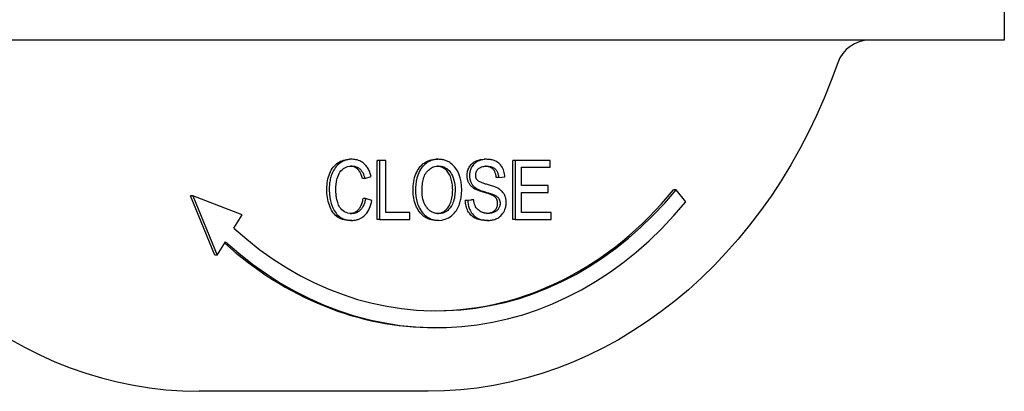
# Model space of a CAD drawing. Header units: millimetres. Extents: x 232 to 500, y 63 to 444.
# Tile 4 of 11: x 312 to 370, y 380 to 402. Entities that reach past the tile are written whole.
import ezdxf

# ---------------------------------------------------------------- set-up
doc = ezdxf.new("R2010")
doc.units = ezdxf.units.MM
doc.layers.add('Detail', color=2, linetype='Continuous')

msp = doc.modelspace()

# ---------------------------------------------------------------- linework, layer by layer
at = {"layer": 'Detail'}
for p, q in [((370.25, 407.408), (370.25, 401.272)), ((313.733, 401.272), (306.576, 401.272)), ((359.805, 401.272), (316.117, 401.272)), ((363.377, 401.272), (361.779, 401.272)), ((367.491, 401.272), (363.377, 401.272)), ((370.25, 401.272), (367.491, 401.272)), ((331.554, 394.203), (331.41, 394.203)), ((333.042, 390.642), (333.042, 394.142)), ((333.186, 394.142), (333.042, 394.142)), ((333.566, 394.142), (333.186, 394.142)), ((333.186, 394.142), (333.186, 390.642)), ((333.566, 391.056), (333.566, 394.142)), ((336.687, 394.203), (336.543, 394.203)), ((339.534, 394.203), (339.391, 394.203)), ((341.082, 390.642), (341.082, 394.142)), ((341.225, 394.142), (341.082, 394.142)), ((341.225, 394.142), (341.225, 390.642)), ((343.301, 394.142), (341.225, 394.142)), ((343.301, 393.729), (343.301, 394.142)), ((332.312, 393.075), (332.685, 393.184)), ((340.251, 393.123), (340.614, 393.158)), ((341.606, 393.729), (343.301, 393.729)), ((341.606, 392.659), (341.606, 393.729)), ((332.312, 393.075), (332.168, 393.075)), ((340.251, 393.123), (340.107, 393.123)), ((343.194, 392.659), (341.606, 392.659)), ((343.194, 392.245), (343.194, 392.659)), ((323.416, 388.52), (321.96, 392.042)), ((322.103, 392.042), (321.96, 392.042)), ((325.034, 390.92), (322.103, 392.042)), ((322.103, 392.042), (323.559, 388.52)), ((338.929, 392.477), (338.785, 392.477)), ((339.997, 392.085), (339.854, 392.085)), ((341.606, 391.056), (341.606, 392.245)), ((341.606, 392.245), (343.194, 392.245)), ((350.775, 392.396), (350.631, 392.396)), ((351.354, 391.688), (350.775, 392.396)), ((332.353, 391.872), (332.21, 391.872)), ((332.734, 391.754), (332.353, 391.872)), ((338.272, 391.768), (338.63, 391.805)), ((338.415, 391.768), (338.272, 391.768)), ((338.774, 391.805), (338.415, 391.768)), ((338.774, 391.805), (338.63, 391.805)), ((324.542, 390.12), (325.034, 390.92)), ((334.978, 391.056), (333.566, 391.056)), ((334.978, 390.642), (334.978, 391.056)), ((343.367, 391.056), (341.606, 391.056)), ((343.367, 390.642), (343.367, 391.056)), ((331.547, 390.583), (331.404, 390.583)), ((333.186, 390.642), (333.042, 390.642)), ((333.186, 390.642), (334.978, 390.642)), ((336.687, 390.583), (336.543, 390.583)), ((339.639, 390.583), (339.496, 390.583)), ((341.225, 390.642), (341.082, 390.642)), ((341.225, 390.642), (343.367, 390.642)), ((323.559, 388.52), (324.051, 389.32)), ((323.559, 388.52), (323.416, 388.52)), ((336.584, 384.22), (336.44, 384.22)), ((336.069, 380.447), (322.475, 380.447))]:
    msp.add_line(p, q, dxfattribs=at)
at = {"layer": 'Detail', "flags": 128}
for points in [[(315.21, 401.267), (315.141, 401.266), (315.076, 401.266), (315.012, 401.265), (314.95, 401.265), (314.889, 401.265), (314.829, 401.265), (314.769, 401.265), (314.708, 401.265), (314.646, 401.265), (314.583, 401.265), (314.518, 401.265), (314.451, 401.266), (314.385, 401.266), (314.321, 401.267), (314.259, 401.267), (314.197, 401.268), (314.137, 401.269), (314.077, 401.269), (314.019, 401.27), (313.961, 401.27), (313.904, 401.271), (313.847, 401.271), (313.79, 401.271), (313.733, 401.272)], [(316.117, 401.274), (316.079, 401.274), (316.041, 401.274), (316.003, 401.273), (315.965, 401.273), (315.927, 401.273), (315.889, 401.273), (315.851, 401.273), (315.814, 401.273), (315.776, 401.273), (315.738, 401.273), (315.7, 401.273), (315.662, 401.272), (315.624, 401.272), (315.587, 401.272), (315.549, 401.272), (315.511, 401.271), (315.473, 401.271), (315.436, 401.271), (315.398, 401.271), (315.36, 401.27), (315.322, 401.27), (315.285, 401.27), (315.247, 401.269), (315.209, 401.269)], [(360.56, 401.269), (360.529, 401.269), (360.498, 401.27), (360.466, 401.27), (360.435, 401.27), (360.404, 401.271), (360.372, 401.271), (360.341, 401.271), (360.31, 401.271), (360.278, 401.272), (360.247, 401.272), (360.215, 401.272), (360.184, 401.272), (360.152, 401.273), (360.121, 401.273), (360.089, 401.273), (360.058, 401.273), (360.026, 401.273), (359.995, 401.273), (359.963, 401.273), (359.931, 401.273), (359.9, 401.274), (359.868, 401.274), (359.836, 401.274), (359.805, 401.274)], [(361.779, 401.272), (361.734, 401.271), (361.69, 401.271), (361.644, 401.271), (361.599, 401.271), (361.553, 401.27), (361.507, 401.269), (361.459, 401.269), (361.411, 401.268), (361.363, 401.268), (361.313, 401.267), (361.262, 401.266), (361.21, 401.266), (361.157, 401.265), (361.102, 401.265), (361.047, 401.265), (360.993, 401.265), (360.939, 401.265), (360.887, 401.265), (360.834, 401.265), (360.782, 401.265), (360.728, 401.265), (360.674, 401.266), (360.618, 401.266), (360.561, 401.267)], [(360.372, 399.931), (359.984, 398.873), (359.563, 397.832), (359.112, 396.81), (358.63, 395.808), (358.119, 394.827), (357.578, 393.869), (357.008, 392.935), (356.41, 392.027), (355.785, 391.145), (355.133, 390.291), (354.456, 389.465), (353.754, 388.669), (353.028, 387.905), (352.278, 387.173), (351.507, 386.473), (350.714, 385.808), (349.901, 385.178), (349.069, 384.584), (348.219, 384.027), (347.351, 383.508), (346.468, 383.027), (345.571, 382.585), (344.66, 382.183), (343.736, 381.822), (342.802, 381.502), (341.858, 381.223), (340.906, 380.987), (339.947, 380.793), (338.982, 380.642), (338.013, 380.533), (337.042, 380.468), (336.069, 380.447)], [(330.055, 392.419), (330.058, 392.553), (330.066, 392.683), (330.079, 392.809), (330.098, 392.931), (330.122, 393.048), (330.152, 393.161), (330.187, 393.27), (330.227, 393.374), (330.272, 393.473), (330.322, 393.565), (330.376, 393.652), (330.434, 393.733), (330.498, 393.807), (330.565, 393.875), (330.637, 393.937), (330.714, 393.993), (330.794, 394.042), (330.876, 394.085), (330.96, 394.121), (331.046, 394.151), (331.134, 394.174), (331.224, 394.19), (331.316, 394.2), (331.41, 394.203)], [(331.554, 394.203), (331.362, 394.189), (331.174, 394.146), (330.993, 394.072), (330.83, 393.974), (330.706, 393.872), (330.616, 393.779), (330.555, 393.702), (330.502, 393.626), (330.455, 393.548), (330.414, 393.47), (330.378, 393.392), (330.347, 393.317), (330.321, 393.243), (330.298, 393.172), (330.278, 393.099), (330.261, 393.025), (330.245, 392.951), (330.232, 392.876), (330.222, 392.801), (330.213, 392.725), (330.207, 392.649), (330.202, 392.572), (330.2, 392.496), (330.199, 392.419)], [(330.59, 392.421), (330.59, 392.463), (330.591, 392.504), (330.593, 392.545), (330.595, 392.586), (330.598, 392.627), (330.601, 392.667), (330.606, 392.708), (330.61, 392.749), (330.616, 392.789), (330.622, 392.832), (330.633, 392.895), (330.65, 392.978), (330.673, 393.071), (330.703, 393.169), (330.739, 393.264), (330.783, 393.353), (330.835, 393.436), (330.893, 393.513), (330.964, 393.588), (331.054, 393.661), (331.165, 393.726), (331.288, 393.772), (331.415, 393.798), (331.545, 393.806)], [(332.168, 393.075), (332.152, 393.133), (332.135, 393.189), (332.116, 393.243), (332.097, 393.294), (332.076, 393.342), (332.054, 393.388), (332.032, 393.431), (332.008, 393.472), (331.983, 393.51), (331.957, 393.545), (331.93, 393.579), (331.901, 393.609), (331.872, 393.637), (331.842, 393.663), (331.81, 393.687), (331.777, 393.708), (331.743, 393.728), (331.708, 393.745), (331.671, 393.76), (331.633, 393.773), (331.594, 393.784), (331.554, 393.792), (331.513, 393.799), (331.47, 393.803)], [(331.545, 393.806), (331.596, 393.804), (331.647, 393.8), (331.698, 393.792), (331.749, 393.781), (331.799, 393.766), (331.847, 393.746), (331.895, 393.723), (331.941, 393.695), (331.984, 393.664), (332.023, 393.631), (332.058, 393.596), (332.089, 393.56), (332.117, 393.524), (332.141, 393.487), (332.164, 393.45), (332.185, 393.412), (332.205, 393.373), (332.224, 393.332), (332.241, 393.291), (332.258, 393.248), (332.273, 393.206), (332.287, 393.162), (332.3, 393.119), (332.312, 393.075)], [(332.685, 393.184), (332.669, 393.248), (332.651, 393.31), (332.631, 393.372), (332.609, 393.432), (332.585, 393.491), (332.558, 393.549), (332.53, 393.605), (332.499, 393.66), (332.466, 393.712), (332.432, 393.762), (332.394, 393.81), (332.354, 393.857), (332.31, 393.904), (332.26, 393.951), (332.205, 393.995), (332.145, 394.038), (332.079, 394.078), (332.007, 394.113), (331.934, 394.142), (331.86, 394.165), (331.784, 394.182), (331.708, 394.194), (331.631, 394.201), (331.554, 394.203)], [(335.171, 392.347), (335.174, 392.489), (335.182, 392.627), (335.195, 392.759), (335.214, 392.886), (335.238, 393.008), (335.267, 393.124), (335.301, 393.235), (335.341, 393.341), (335.387, 393.441), (335.437, 393.537), (335.493, 393.627), (335.554, 393.711), (335.62, 393.79), (335.688, 393.862), (335.76, 393.927), (335.835, 393.985), (335.913, 394.036), (335.993, 394.08), (336.077, 394.118), (336.164, 394.149), (336.254, 394.173), (336.348, 394.19), (336.444, 394.2), (336.543, 394.203)], [(336.687, 394.203), (336.613, 394.202), (336.539, 394.196), (336.466, 394.186), (336.393, 394.172), (336.321, 394.153), (336.25, 394.129), (336.181, 394.101), (336.112, 394.068), (336.046, 394.03), (335.982, 393.987), (335.92, 393.941), (335.861, 393.889), (335.805, 393.834), (335.75, 393.775), (335.698, 393.711), (335.64, 393.632), (335.577, 393.531), (335.513, 393.406), (335.452, 393.256), (335.399, 393.083), (335.36, 392.903), (335.334, 392.719), (335.319, 392.533), (335.314, 392.347)], [(335.705, 392.341), (335.706, 392.431), (335.71, 392.522), (335.715, 392.612), (335.723, 392.702), (335.734, 392.791), (335.748, 392.879), (335.766, 392.966), (335.787, 393.052), (335.814, 393.136), (335.844, 393.217), (335.88, 393.295), (335.922, 393.367), (335.969, 393.435), (336.021, 393.497), (336.078, 393.555), (336.138, 393.608), (336.201, 393.655), (336.266, 393.696), (336.334, 393.731), (336.403, 393.758), (336.473, 393.78), (336.544, 393.794), (336.616, 393.803), (336.689, 393.806)], [(337.522, 392.392), (337.521, 392.493), (337.515, 392.59), (337.507, 392.685), (337.495, 392.776), (337.48, 392.864), (337.461, 392.95), (337.439, 393.032), (337.414, 393.111), (337.385, 393.186), (337.353, 393.258), (337.318, 393.325), (337.28, 393.389), (337.239, 393.448), (337.194, 393.503), (337.147, 393.554), (337.096, 393.601), (337.042, 393.643), (336.986, 393.681), (336.928, 393.714), (336.869, 393.742), (336.808, 393.765), (336.746, 393.782), (336.682, 393.795), (336.616, 393.803)], [(338.057, 392.387), (338.047, 392.632), (338.017, 392.875), (337.963, 393.112), (337.886, 393.335), (337.799, 393.516), (337.714, 393.654), (337.636, 393.755), (337.561, 393.837), (337.487, 393.906), (337.415, 393.963), (337.348, 394.01), (337.287, 394.047), (337.235, 394.075), (337.187, 394.098), (337.138, 394.119), (337.09, 394.137), (337.04, 394.153), (336.991, 394.167), (336.941, 394.178), (336.891, 394.187), (336.84, 394.194), (336.789, 394.199), (336.738, 394.202), (336.687, 394.203)], [(336.689, 393.806), (336.734, 393.805), (336.779, 393.801), (336.823, 393.796), (336.868, 393.787), (336.912, 393.777), (336.956, 393.763), (336.998, 393.748), (337.041, 393.729), (337.082, 393.708), (337.124, 393.684), (337.169, 393.655), (337.216, 393.62), (337.264, 393.579), (337.312, 393.531), (337.36, 393.476), (337.408, 393.411), (337.459, 393.33), (337.509, 393.231), (337.557, 393.111), (337.599, 392.974), (337.629, 392.831), (337.65, 392.686), (337.662, 392.539), (337.666, 392.392)], [(338.379, 393.238), (338.381, 393.304), (338.387, 393.369), (338.396, 393.433), (338.41, 393.495), (338.427, 393.557), (338.448, 393.617), (338.473, 393.676), (338.502, 393.734), (338.535, 393.79), (338.571, 393.842), (338.611, 393.891), (338.654, 393.936), (338.701, 393.978), (338.751, 394.016), (338.805, 394.052), (338.863, 394.083), (338.923, 394.111), (338.985, 394.136), (339.048, 394.157), (339.113, 394.173), (339.18, 394.187), (339.249, 394.196), (339.319, 394.202), (339.391, 394.203)], [(339.534, 394.203), (339.416, 394.198), (339.298, 394.182), (339.184, 394.154), (339.088, 394.12), (339.011, 394.086), (338.953, 394.054), (338.899, 394.02), (338.848, 393.981), (338.799, 393.938), (338.753, 393.889), (338.711, 393.837), (338.675, 393.784), (338.644, 393.731), (338.618, 393.68), (338.597, 393.631), (338.58, 393.586), (338.567, 393.544), (338.555, 393.502), (338.545, 393.459), (338.537, 393.416), (338.53, 393.372), (338.526, 393.328), (338.523, 393.283), (338.522, 393.238)], [(338.887, 393.27), (338.888, 393.3), (338.89, 393.331), (338.895, 393.361), (338.901, 393.39), (338.908, 393.419), (338.918, 393.447), (338.929, 393.475), (338.941, 393.501), (338.955, 393.526), (338.97, 393.551), (338.987, 393.574), (339.004, 393.595), (339.022, 393.616), (339.042, 393.637), (339.066, 393.659), (339.098, 393.684), (339.137, 393.708), (339.185, 393.732), (339.242, 393.754), (339.302, 393.77), (339.364, 393.782), (339.426, 393.79), (339.488, 393.794), (339.549, 393.795)], [(340.107, 393.123), (340.102, 393.175), (340.095, 393.224), (340.086, 393.272), (340.075, 393.317), (340.063, 393.361), (340.049, 393.402), (340.033, 393.441), (340.015, 393.479), (339.995, 393.514), (339.974, 393.547), (339.951, 393.578), (339.926, 393.607), (339.9, 393.634), (339.871, 393.659), (339.841, 393.682), (339.808, 393.703), (339.773, 393.722), (339.737, 393.738), (339.698, 393.753), (339.657, 393.765), (339.615, 393.775), (339.57, 393.783), (339.523, 393.789), (339.475, 393.793)], [(340.614, 393.158), (340.608, 393.244), (340.598, 393.33), (340.582, 393.415), (340.56, 393.498), (340.533, 393.578), (340.5, 393.655), (340.461, 393.73), (340.416, 393.8), (340.365, 393.867), (340.309, 393.927), (340.251, 393.978), (340.194, 394.02), (340.137, 394.056), (340.082, 394.085), (340.03, 394.109), (339.977, 394.131), (339.923, 394.149), (339.868, 394.164), (339.813, 394.177), (339.758, 394.187), (339.702, 394.194), (339.646, 394.199), (339.59, 394.202), (339.534, 394.203)], [(339.549, 393.795), (339.618, 393.793), (339.688, 393.787), (339.758, 393.775), (339.826, 393.758), (339.892, 393.733), (339.948, 393.705), (339.994, 393.675), (340.03, 393.646), (340.058, 393.62), (340.081, 393.595), (340.102, 393.569), (340.122, 393.54), (340.14, 393.511), (340.158, 393.48), (340.173, 393.448), (340.187, 393.414), (340.2, 393.38), (340.211, 393.344), (340.221, 393.309), (340.229, 393.272), (340.236, 393.235), (340.242, 393.198), (340.247, 393.161), (340.251, 393.123)], [(338.785, 392.477), (338.752, 392.5), (338.72, 392.523), (338.689, 392.547), (338.66, 392.572), (338.632, 392.597), (338.606, 392.624), (338.581, 392.652), (338.558, 392.68), (338.536, 392.709), (338.516, 392.74), (338.497, 392.771), (338.479, 392.803), (338.463, 392.836), (338.449, 392.869), (338.435, 392.903), (338.424, 392.938), (338.413, 392.973), (338.404, 393.009), (338.396, 393.045), (338.39, 393.083), (338.385, 393.12), (338.382, 393.159), (338.38, 393.198), (338.379, 393.238)], [(338.522, 393.238), (338.523, 393.205), (338.524, 393.172), (338.527, 393.14), (338.53, 393.107), (338.535, 393.075), (338.54, 393.044), (338.547, 393.012), (338.554, 392.981), (338.563, 392.95), (338.574, 392.918), (338.586, 392.884), (338.6, 392.85), (338.617, 392.815), (338.636, 392.779), (338.657, 392.743), (338.682, 392.707), (338.708, 392.672), (338.736, 392.639), (338.766, 392.608), (338.796, 392.578), (338.828, 392.551), (338.861, 392.525), (338.894, 392.5), (338.929, 392.477)], [(338.999, 392.958), (338.99, 392.968), (338.981, 392.978), (338.973, 392.989), (338.965, 393), (338.957, 393.011), (338.95, 393.023), (338.943, 393.035), (338.937, 393.047), (338.93, 393.06), (338.925, 393.072), (338.919, 393.086), (338.914, 393.099), (338.91, 393.113), (338.906, 393.126), (338.902, 393.14), (338.899, 393.154), (338.896, 393.168), (338.894, 393.183), (338.892, 393.197), (338.89, 393.211), (338.889, 393.226), (338.888, 393.24), (338.887, 393.255), (338.887, 393.27)], [(340.211, 392.485), (340.169, 392.507), (340.121, 392.529), (340.069, 392.55), (340.014, 392.571), (339.956, 392.592), (339.896, 392.612), (339.835, 392.631), (339.773, 392.65), (339.711, 392.669), (339.65, 392.687), (339.59, 392.704), (339.533, 392.721), (339.479, 392.737), (339.428, 392.752), (339.38, 392.768), (339.331, 392.785), (339.281, 392.802), (339.233, 392.821), (339.187, 392.841), (339.142, 392.861), (339.101, 392.883), (339.064, 392.905), (339.029, 392.93), (338.999, 392.958)], [(331.404, 390.583), (331.29, 390.587), (331.183, 390.598), (331.08, 390.616), (330.983, 390.641), (330.892, 390.673), (330.806, 390.713), (330.725, 390.76), (330.65, 390.814), (330.579, 390.875), (330.513, 390.942), (330.451, 391.016), (330.394, 391.096), (330.341, 391.183), (330.292, 391.276), (330.247, 391.375), (330.207, 391.481), (330.172, 391.591), (330.141, 391.703), (330.115, 391.817), (330.093, 391.934), (330.077, 392.052), (330.065, 392.172), (330.058, 392.294), (330.055, 392.419)], [(330.199, 392.419), (330.213, 392.117), (330.257, 391.822), (330.317, 391.583), (330.37, 391.427), (330.408, 391.335), (330.449, 391.248), (330.495, 391.164), (330.545, 391.085), (330.6, 391.009), (330.659, 390.939), (330.72, 390.878), (330.78, 390.824), (330.841, 390.778), (330.902, 390.739), (330.964, 390.706), (331.025, 390.678), (331.088, 390.654), (331.152, 390.634), (331.217, 390.617), (331.283, 390.604), (331.349, 390.595), (331.415, 390.588), (331.481, 390.585), (331.547, 390.583)], [(331.514, 390.981), (331.411, 390.987), (331.308, 391.008), (331.208, 391.042), (331.113, 391.09), (331.023, 391.148), (330.949, 391.212), (330.886, 391.279), (330.834, 391.349), (330.791, 391.422), (330.754, 391.494), (330.724, 391.566), (330.699, 391.635), (330.68, 391.699), (330.663, 391.763), (330.648, 391.827), (330.635, 391.891), (330.624, 391.957), (330.614, 392.022), (330.606, 392.088), (330.6, 392.155), (330.596, 392.222), (330.592, 392.288), (330.59, 392.355), (330.59, 392.421)], [(336.543, 390.583), (336.443, 390.587), (336.345, 390.598), (336.251, 390.617), (336.159, 390.643), (336.069, 390.677), (335.983, 390.718), (335.899, 390.766), (335.818, 390.822), (335.74, 390.885), (335.668, 390.952), (335.6, 391.026), (335.537, 391.104), (335.48, 391.188), (335.426, 391.278), (335.378, 391.373), (335.335, 391.473), (335.296, 391.577), (335.263, 391.682), (335.235, 391.789), (335.212, 391.898), (335.194, 392.007), (335.181, 392.119), (335.173, 392.232), (335.171, 392.347)], [(335.314, 392.347), (335.316, 392.257), (335.321, 392.168), (335.329, 392.079), (335.34, 391.991), (335.354, 391.903), (335.372, 391.816), (335.393, 391.731), (335.417, 391.647), (335.444, 391.564), (335.475, 391.48), (335.513, 391.391), (335.559, 391.297), (335.615, 391.2), (335.682, 391.103), (335.761, 391.006), (335.847, 390.917), (335.94, 390.838), (336.038, 390.769), (336.141, 390.71), (336.246, 390.663), (336.354, 390.627), (336.463, 390.603), (336.574, 390.588), (336.687, 390.583)], [(336.684, 390.981), (336.63, 390.982), (336.576, 390.987), (336.522, 390.995), (336.469, 391.007), (336.416, 391.022), (336.364, 391.041), (336.314, 391.064), (336.264, 391.091), (336.216, 391.121), (336.17, 391.154), (336.126, 391.191), (336.084, 391.231), (336.043, 391.274), (336.004, 391.319), (335.964, 391.372), (335.921, 391.437), (335.876, 391.515), (335.833, 391.609), (335.792, 391.719), (335.759, 391.839), (335.734, 391.962), (335.718, 392.088), (335.708, 392.214), (335.705, 392.341)], [(336.613, 390.984), (336.678, 390.991), (336.742, 391.003), (336.803, 391.02), (336.863, 391.041), (336.92, 391.067), (336.976, 391.098), (337.03, 391.133), (337.081, 391.173), (337.131, 391.218), (337.179, 391.267), (337.225, 391.321), (337.269, 391.38), (337.309, 391.442), (337.346, 391.509), (337.38, 391.579), (337.41, 391.654), (337.436, 391.732), (337.459, 391.815), (337.478, 391.901), (337.494, 391.991), (337.506, 392.086), (337.515, 392.184), (337.52, 392.286), (337.522, 392.392)], [(337.666, 392.392), (337.664, 392.293), (337.659, 392.193), (337.651, 392.093), (337.638, 391.994), (337.621, 391.896), (337.599, 391.8), (337.571, 391.707), (337.539, 391.617), (337.503, 391.536), (337.464, 391.461), (337.422, 391.394), (337.378, 391.333), (337.331, 391.277), (337.283, 391.225), (337.231, 391.178), (337.178, 391.136), (337.121, 391.099), (337.062, 391.066), (337.002, 391.039), (336.94, 391.017), (336.877, 391.001), (336.813, 390.99), (336.749, 390.983), (336.684, 390.981)], [(336.687, 390.583), (336.887, 390.6), (337.084, 390.65), (337.273, 390.734), (337.436, 390.838), (337.556, 390.942), (337.639, 391.031), (337.696, 391.103), (337.746, 391.177), (337.792, 391.252), (337.832, 391.328), (337.867, 391.404), (337.899, 391.48), (337.926, 391.554), (337.95, 391.626), (337.971, 391.7), (337.99, 391.774), (338.006, 391.848), (338.02, 391.924), (338.031, 392), (338.041, 392.076), (338.048, 392.153), (338.053, 392.231), (338.056, 392.309), (338.057, 392.387)], [(339.854, 392.085), (339.833, 392.095), (339.807, 392.106), (339.778, 392.117), (339.745, 392.129), (339.709, 392.142), (339.668, 392.156), (339.623, 392.171), (339.575, 392.187), (339.522, 392.203), (339.466, 392.22), (339.406, 392.238), (339.341, 392.257), (339.277, 392.277), (339.216, 392.296), (339.158, 392.315), (339.103, 392.333), (339.052, 392.352), (339.004, 392.37), (338.959, 392.389), (338.918, 392.407), (338.88, 392.425), (338.845, 392.442), (338.814, 392.46), (338.785, 392.477)], [(338.929, 392.477), (338.969, 392.453), (339.013, 392.43), (339.061, 392.407), (339.112, 392.385), (339.165, 392.364), (339.22, 392.344), (339.276, 392.324), (339.333, 392.305), (339.389, 392.287), (339.444, 392.27), (339.498, 392.254), (339.55, 392.238), (339.599, 392.223), (339.646, 392.209), (339.691, 392.195), (339.734, 392.181), (339.776, 392.168), (339.816, 392.155), (339.853, 392.142), (339.888, 392.129), (339.92, 392.118), (339.95, 392.106), (339.975, 392.095), (339.997, 392.085)], [(340.19, 391.592), (340.19, 391.619), (340.188, 391.646), (340.186, 391.672), (340.182, 391.697), (340.177, 391.722), (340.171, 391.746), (340.164, 391.77), (340.156, 391.793), (340.147, 391.816), (340.137, 391.838), (340.125, 391.859), (340.113, 391.88), (340.099, 391.9), (340.084, 391.92), (340.068, 391.939), (340.05, 391.957), (340.03, 391.975), (340.009, 391.993), (339.987, 392.009), (339.963, 392.026), (339.938, 392.041), (339.911, 392.057), (339.883, 392.071), (339.854, 392.085)], [(339.997, 392.085), (340.023, 392.073), (340.049, 392.06), (340.074, 392.046), (340.099, 392.03), (340.124, 392.014), (340.148, 391.997), (340.171, 391.978), (340.193, 391.957), (340.214, 391.935), (340.234, 391.912), (340.251, 391.888), (340.266, 391.864), (340.279, 391.841), (340.29, 391.817), (340.299, 391.795), (340.307, 391.773), (340.313, 391.751), (340.319, 391.729), (340.324, 391.707), (340.327, 391.684), (340.33, 391.661), (340.332, 391.638), (340.333, 391.615), (340.334, 391.592)], [(340.699, 391.632), (340.698, 391.666), (340.697, 391.7), (340.695, 391.733), (340.691, 391.767), (340.687, 391.8), (340.682, 391.833), (340.676, 391.866), (340.668, 391.898), (340.66, 391.931), (340.65, 391.963), (340.639, 391.996), (340.625, 392.033), (340.608, 392.072), (340.588, 392.113), (340.564, 392.155), (340.536, 392.199), (340.503, 392.243), (340.466, 392.286), (340.428, 392.326), (340.387, 392.363), (340.345, 392.397), (340.301, 392.429), (340.257, 392.458), (340.211, 392.485)], [(331.444, 390.984), (331.491, 390.989), (331.538, 390.998), (331.583, 391.009), (331.627, 391.022), (331.67, 391.039), (331.712, 391.058), (331.752, 391.08), (331.791, 391.105), (331.829, 391.132), (331.866, 391.163), (331.902, 391.196), (331.936, 391.232), (331.968, 391.27), (331.999, 391.311), (332.028, 391.355), (332.055, 391.402), (332.081, 391.451), (332.104, 391.503), (332.126, 391.558), (332.147, 391.615), (332.165, 391.675), (332.182, 391.738), (332.197, 391.804), (332.21, 391.872)], [(332.353, 391.872), (332.343, 391.816), (332.331, 391.761), (332.317, 391.706), (332.301, 391.651), (332.284, 391.598), (332.265, 391.546), (332.244, 391.495), (332.221, 391.445), (332.196, 391.397), (332.169, 391.351), (332.139, 391.307), (332.108, 391.266), (332.073, 391.225), (332.036, 391.187), (331.994, 391.15), (331.949, 391.115), (331.901, 391.083), (331.849, 391.055), (331.795, 391.031), (331.74, 391.013), (331.685, 390.998), (331.628, 390.988), (331.572, 390.983), (331.514, 390.981)], [(331.547, 390.583), (331.6, 390.584), (331.653, 390.588), (331.705, 390.593), (331.757, 390.601), (331.809, 390.612), (331.861, 390.625), (331.912, 390.641), (331.963, 390.659), (332.012, 390.681), (332.061, 390.705), (332.108, 390.732), (332.155, 390.761), (332.201, 390.794), (332.251, 390.834), (332.305, 390.884), (332.363, 390.944), (332.422, 391.016), (332.482, 391.102), (332.539, 391.2), (332.591, 391.303), (332.635, 391.411), (332.674, 391.523), (332.706, 391.638), (332.734, 391.754)], [(339.496, 390.583), (339.4, 390.586), (339.308, 390.592), (339.22, 390.603), (339.137, 390.618), (339.057, 390.638), (338.981, 390.661), (338.91, 390.69), (338.842, 390.722), (338.778, 390.759), (338.718, 390.8), (338.661, 390.846), (338.608, 390.895), (338.558, 390.95), (338.512, 391.008), (338.469, 391.071), (338.43, 391.138), (338.395, 391.209), (338.364, 391.282), (338.338, 391.357), (338.316, 391.434), (338.298, 391.514), (338.285, 391.596), (338.276, 391.681), (338.272, 391.768)], [(338.415, 391.768), (338.418, 391.7), (338.424, 391.633), (338.433, 391.566), (338.444, 391.5), (338.459, 391.434), (338.477, 391.37), (338.498, 391.308), (338.522, 391.246), (338.552, 391.179), (338.59, 391.109), (338.635, 391.037), (338.689, 390.965), (338.751, 390.896), (338.819, 390.834), (338.89, 390.78), (338.965, 390.733), (339.044, 390.694), (339.125, 390.661), (339.209, 390.635), (339.294, 390.615), (339.38, 390.6), (339.467, 390.591), (339.553, 390.585), (339.639, 390.583)], [(339.621, 390.997), (339.587, 390.997), (339.553, 390.999), (339.519, 391.002), (339.485, 391.005), (339.452, 391.01), (339.418, 391.016), (339.385, 391.024), (339.352, 391.033), (339.319, 391.042), (339.286, 391.054), (339.254, 391.067), (339.222, 391.081), (339.185, 391.099), (339.138, 391.125), (339.084, 391.161), (339.028, 391.205), (338.973, 391.26), (338.925, 391.321), (338.884, 391.389), (338.85, 391.464), (338.822, 391.546), (338.8, 391.631), (338.784, 391.718), (338.774, 391.805)], [(339.55, 390.999), (339.599, 391.003), (339.646, 391.01), (339.691, 391.018), (339.735, 391.029), (339.778, 391.042), (339.82, 391.057), (339.86, 391.075), (339.898, 391.094), (339.934, 391.115), (339.968, 391.138), (339.999, 391.162), (340.028, 391.188), (340.054, 391.215), (340.078, 391.244), (340.099, 391.275), (340.118, 391.307), (340.135, 391.34), (340.15, 391.374), (340.162, 391.409), (340.172, 391.444), (340.18, 391.48), (340.186, 391.516), (340.189, 391.554), (340.19, 391.592)], [(340.334, 391.592), (340.333, 391.56), (340.331, 391.529), (340.327, 391.498), (340.321, 391.468), (340.314, 391.438), (340.306, 391.408), (340.295, 391.379), (340.283, 391.35), (340.268, 391.318), (340.249, 391.285), (340.226, 391.251), (340.199, 391.217), (340.167, 391.184), (340.133, 391.155), (340.098, 391.128), (340.061, 391.105), (340.023, 391.084), (339.983, 391.066), (339.939, 391.048), (339.888, 391.032), (339.831, 391.018), (339.768, 391.007), (339.698, 390.999), (339.621, 390.997)], [(339.639, 390.583), (339.702, 390.585), (339.766, 390.59), (339.829, 390.597), (339.892, 390.609), (339.954, 390.624), (340.015, 390.643), (340.076, 390.665), (340.135, 390.692), (340.194, 390.722), (340.254, 390.759), (340.318, 390.805), (340.383, 390.861), (340.447, 390.928), (340.506, 391.003), (340.554, 391.079), (340.591, 391.151), (340.621, 391.219), (340.642, 391.278), (340.66, 391.335), (340.674, 391.393), (340.685, 391.452), (340.692, 391.511), (340.697, 391.571), (340.699, 391.632)]]:
    msp.add_lwpolyline(points, dxfattribs=at)
at = {"layer": 'Detail'}
msp.add_arc((362.26, 399.272), 2, 90, 160.74679, dxfattribs=at)
for centre, major_axis, start_param, end_param in [((322.475, 412.372), (0, -31.925), 5.108839, 6.283185), ((336.584, 409.72), (0, -24.5), 5.639684, 7.068584), ((336.44, 409.72), (0, -24.5), 0.003572, 0.785398), ((336.584, 409.72), (0, -25.5), 5.639684, 7.068584), ((336.44, 409.72), (0, -25.5), 5.645176, 6.283185)]:
    msp.add_ellipse(centre, major_axis=major_axis, ratio=0.819152, start_param=start_param, end_param=end_param, dxfattribs=at)

doc.saveas('drawing.dxf')
